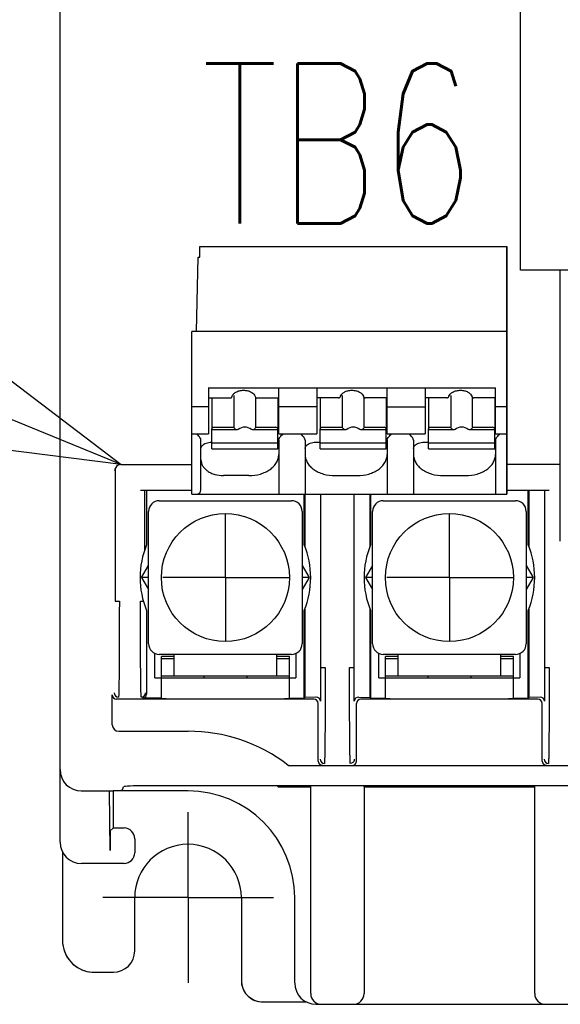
# Model space of a CAD drawing. Header units: millimetres. Extents: x 62 to 795, y -205 to 633.
# Tile 6 of 26: x 325 to 350, y 150 to 196. Entities that reach past the tile are written whole.
import ezdxf
from ezdxf import colors
from ezdxf.entities.mleader import LeaderData, LeaderLine
from ezdxf.math import Vec2, Vec3

# ---------------------------------------------------------------- set-up
doc = ezdxf.new("R2010")
doc.units = ezdxf.units.MM
doc.layers.get('0').update_dxf_attribs({"linetype": 'CONTINUOUS'})
for name, color, linetype in [('10', 3, 'CONTINUOUS'), ('12', 7, 'CONTINUOUS'), ('17', 6, 'CONTINUOUS'), ('19', 2, 'CONTINUOUS')]:
    doc.layers.add(name, color=color, linetype=linetype)
doc.styles.add('STANDARD1', font='romans.shx', dxfattribs={"width": 0.7, "bigfont": 'extfont.shx'})

# ---------------------------------------------------------------- blocks, each defined once
blk = doc.blocks.new('_OPEN30')
at = {"color": 0, "linetype": 'ByBlock'}
for p, q in [((-1, 0.2679), (0, 0)), ((0, 0), (-1, -0.2679)), ((0, 0), (-1, 0))]:
    blk.add_line(p, q, dxfattribs=at)

msp = doc.modelspace()

# ---------------------------------------------------------------- linework, layer by layer
at = {"layer": '10'}
for p, q in [((326.55, 157.172), (326.55, 226.828)), ((329.485, 159.624), (329.533, 159.767)), ((390.567, 159.818), (330.532, 159.818)), ((336.775, 159.772), (338.3, 159.772)), ((338.3, 159.772), (338.307, 159.818)), ((338.3, 150.073), (338.3, 159.772)), ((340.8, 159.772), (340.792, 159.818)), ((340.8, 159.772), (348.8, 159.772)), ((340.8, 159.772), (340.8, 150.073)), ((348.8, 159.772), (348.8, 159.818)), ((348.8, 150.073), (348.8, 159.818)), ((348.8, 159.772), (348.807, 159.818)), ((327.548, 159.572), (328.866, 159.572)), ((328.904, 156.778), (328.866, 159.572)), ((329.043, 159.581), (329.043, 157.835)), ((328.906, 157.698), (329.043, 157.835)), ((329.55, 157.835), (329.043, 157.835)), ((330.05, 157.335), (330.05, 156.672)), ((329.55, 156.172), (327.55, 156.172)), ((338.548, 149.572), (350.8, 149.572))]:
    msp.add_line(p, q, dxfattribs=at)
for centre, radius, start, end in [((332.55, 154.572), 6.7, 50.9066, 51.5584), ((327.55, 157.172), 1, 180, 270)]:
    msp.add_arc(centre, radius, start, end, dxfattribs=at)
for centre, major_axis, ratio, start_param, end_param in [((327.551, 160.573), (0.709, 0.709), 0.997265, -3.925621, -2.357564), ((330.532, 159.766), (1, 0), 0.052408, 1.570796, 3.124139), ((328.485, 159.625), (1, 0), 0.052408, -1.570796, -0.017453), ((329.55, 157.335), (0.354, 0.354), 0.999924, -0.78536, 0.78536), ((328.906, 157.198), (0, 0.5), 0.008727, 0.008727, 2.569594), ((329.55, 156.672), (0.5, 0), 0.999962, -1.570796, 0), ((338.8, 150.073), (0.082, 0.494), 0.998592, -4.547156, -2.976816), ((340.3, 150.073), (-0.082, 0.494), 0.998592, -3.306369, -1.736029), ((349.3, 150.073), (0.082, 0.494), 0.998592, -4.547156, -2.976816)]:
    msp.add_ellipse(centre, major_axis=major_axis, ratio=ratio, start_param=start_param, end_param=end_param, dxfattribs=at)
at = {"layer": '12'}
for p, q in [((332.55, 159.572), (329.043, 159.572)), ((332.55, 154.572), (332.55, 158.572)), ((326.663, 156.711), (326.663, 152.572)), ((332.55, 154.572), (328.55, 154.572)), ((330.05, 152.072), (330.05, 154.572)), ((332.55, 154.572), (336.55, 154.572)), ((332.55, 154.572), (332.55, 150.572)), ((335.05, 154.572), (335.05, 150.686)), ((337.55, 150.571), (337.55, 154.572)), ((328.041, 151.077), (328.163, 151.072)), ((328.163, 151.072), (329.05, 151.072)), ((335.05, 150.686), (335.053, 150.603)), ((336.05, 149.686), (337.651, 149.686)), ((337.651, 149.686), (337.881, 149.685)), ((337.881, 149.685), (338.091, 149.684))]:
    msp.add_line(p, q, dxfattribs=at)
for points in [[(326.663, 152.572), (326.667, 152.464), (326.681, 152.339), (326.706, 152.216), (326.741, 152.095), (326.786, 151.978), (326.841, 151.865), (326.905, 151.756), (326.977, 151.654), (327.059, 151.557), (327.148, 151.468), (327.244, 151.387), (327.346, 151.314), (327.455, 151.25), (327.568, 151.195), (327.685, 151.15), (327.806, 151.115), (327.929, 151.09), (328.041, 151.077)], [(335.053, 150.603), (335.064, 150.516), (335.085, 150.424), (335.114, 150.334), (335.151, 150.247), (335.196, 150.164), (335.249, 150.086), (335.31, 150.013), (335.376, 149.946), (335.449, 149.886), (335.527, 149.833), (335.61, 149.787), (335.697, 149.75), (335.787, 149.721), (335.879, 149.7), (335.973, 149.689), (336.05, 149.686)]]:
    msp.add_lwpolyline(points, dxfattribs=at)
for centre, radius, start, end in [((332.55, 154.572), 5, 0, 90), ((332.55, 154.572), 2.5, 0, 180), ((328.163, 152.572), 1.5, 180.0014, 265.315), ((329.05, 152.072), 1, 270, 0), ((336.05, 150.686), 1, 184.7391, 270)]:
    msp.add_arc(centre, radius, start, end, dxfattribs=at)
msp.add_ellipse((338.551, 150.573), major_axis=(0.709, 0.709), ratio=0.997265, start_param=-3.925621, end_param=-2.357564, dxfattribs=at)
at = {"layer": '17'}
for p, q in [((348.129, 183.985), (348.129, 198.975)), ((333.105, 184.585), (333.105, 185.085)), ((333.105, 185.085), (347.49, 185.085)), ((347.49, 185.085), (347.49, 173.485)), ((347.49, 173.485), (347.49, 185.085)), ((332.946, 181.111), (333.032, 184.585)), ((333.032, 184.585), (333.105, 184.585)), ((363.879, 183.985), (348.129, 183.985)), ((350, 171.272), (350, 183.985)), ((332.73, 173.485), (332.73, 181.111)), ((347.49, 181.111), (332.73, 181.111)), ((346.96, 178.455), (333.5, 178.455)), ((333.505, 178.466), (333.505, 176.303)), ((336.805, 176.303), (336.805, 178.466)), ((338.585, 178.466), (338.585, 176.303)), ((341.885, 176.303), (341.885, 178.466)), ((343.665, 178.466), (343.665, 176.303)), ((346.965, 176.303), (346.965, 178.466)), ((333.505, 177.999), (334.581, 177.999)), ((333.665, 177.999), (333.665, 176.558)), ((334.581, 177.999), (334.586, 177.999)), ((334.702, 178.106), (334.702, 176.614)), ((335.729, 177.999), (335.723, 177.999)), ((335.727, 176.614), (335.727, 177.999)), ((335.729, 177.999), (336.805, 177.999)), ((336.765, 177.999), (336.765, 176.558)), ((339.602, 177.999), (338.585, 177.999)), ((338.745, 177.999), (338.745, 176.558)), ((339.602, 177.999), (339.613, 177.999)), ((339.653, 178.013), (339.658, 178.016)), ((339.658, 178.016), (339.674, 178.029)), ((339.674, 178.029), (339.691, 178.053)), ((339.691, 178.053), (339.697, 178.067)), ((339.697, 178.067), (339.697, 178.067)), ((339.782, 178.112), (339.782, 176.614)), ((340.772, 178.067), (340.772, 178.067)), ((340.804, 178.021), (340.812, 178.016)), ((340.807, 176.614), (340.807, 178.019)), ((340.812, 178.016), (340.818, 178.012)), ((340.861, 177.999), (340.867, 177.999)), ((341.885, 177.999), (340.867, 177.999)), ((341.845, 177.999), (341.845, 176.558)), ((344.682, 177.999), (343.665, 177.999)), ((343.825, 177.999), (343.825, 176.558)), ((344.682, 177.999), (344.693, 177.999)), ((344.733, 178.013), (344.738, 178.016)), ((344.738, 178.016), (344.754, 178.029)), ((344.754, 178.029), (344.771, 178.053)), ((344.771, 178.053), (344.777, 178.067)), ((344.777, 178.067), (344.777, 178.067)), ((344.862, 178.109), (344.862, 176.614)), ((345.852, 178.067), (345.852, 178.067)), ((345.884, 178.021), (345.892, 178.016)), ((345.887, 176.614), (345.887, 178.019)), ((345.892, 178.016), (345.898, 178.012)), ((345.941, 177.999), (345.947, 177.999)), ((346.965, 177.999), (345.947, 177.999)), ((346.925, 177.999), (346.925, 176.558)), ((333.505, 177.575), (332.73, 177.575)), ((338.585, 177.575), (336.805, 177.575)), ((341.885, 177.575), (343.665, 177.575)), ((347.49, 177.575), (346.965, 177.575)), ((332.73, 176.303), (333.505, 176.303)), ((333.665, 175.608), (333.665, 176.544)), ((334.86, 176.499), (333.665, 176.499)), ((333.765, 176.614), (334.702, 176.614)), ((334.906, 176.508), (334.86, 176.499)), ((335.57, 176.499), (335.523, 176.508)), ((336.765, 176.499), (335.57, 176.499)), ((335.727, 176.614), (336.665, 176.614)), ((336.765, 176.544), (336.765, 176.499)), ((336.765, 175.608), (336.765, 176.479)), ((336.805, 176.303), (338.585, 176.303)), ((338.745, 175.608), (338.745, 176.544)), ((339.94, 176.499), (338.745, 176.499)), ((338.845, 176.614), (339.782, 176.614)), ((339.986, 176.508), (339.94, 176.499)), ((340.65, 176.499), (340.603, 176.508)), ((341.845, 176.499), (340.65, 176.499)), ((340.807, 176.614), (341.745, 176.614)), ((341.845, 176.544), (341.845, 176.499)), ((341.845, 175.608), (341.845, 176.479)), ((341.885, 176.303), (343.665, 176.303)), ((343.825, 175.608), (343.825, 176.544)), ((345.02, 176.499), (343.825, 176.499)), ((343.925, 176.614), (344.862, 176.614)), ((345.066, 176.508), (345.02, 176.499)), ((345.73, 176.499), (345.683, 176.508)), ((346.925, 176.499), (345.73, 176.499)), ((345.887, 176.614), (346.825, 176.614)), ((346.925, 176.544), (346.925, 176.499)), ((346.925, 175.608), (346.925, 176.479)), ((346.965, 176.303), (347.49, 176.303)), ((333.155, 173.685), (333.155, 176.013)), ((333.655, 175.919), (333.665, 175.919)), ((336.765, 175.879), (333.665, 175.879)), ((336.805, 176.013), (336.805, 173.485)), ((338.035, 176.013), (338.035, 173.485)), ((338.535, 175.919), (338.745, 175.919)), ((341.845, 175.879), (338.745, 175.879)), ((341.885, 176.013), (341.885, 173.485)), ((343.115, 176.013), (343.115, 173.485)), ((343.615, 175.919), (343.825, 175.919)), ((346.925, 175.879), (343.825, 175.879)), ((346.965, 176.013), (346.965, 173.485)), ((333.665, 175.608), (333.674, 175.601)), ((333.674, 175.601), (336.755, 175.601)), ((336.756, 175.601), (336.765, 175.608)), ((338.745, 175.608), (338.754, 175.601)), ((338.754, 175.601), (341.835, 175.601)), ((341.836, 175.601), (341.845, 175.608)), ((343.825, 175.608), (343.834, 175.601)), ((343.834, 175.601), (346.915, 175.601)), ((346.916, 175.601), (346.925, 175.608)), ((329.13, 174.681), (329.13, 168.465)), ((329.324, 174.872), (329.33, 174.872)), ((329.409, 174.872), (332.73, 174.872)), ((350, 174.872), (347.49, 174.872)), ((335.405, 174.351), (334.205, 174.351)), ((339.435, 174.351), (340.485, 174.351)), ((344.515, 174.351), (345.565, 174.351)), ((330.32, 173.672), (332.73, 173.672)), ((330.52, 170.88), (330.52, 173.672)), ((330.608, 173.672), (330.608, 171.112)), ((347.49, 173.672), (349.48, 173.672)), ((348.492, 171.112), (348.492, 173.672)), ((348.531, 173.672), (348.531, 171.014)), ((349.255, 173.672), (349.255, 163.777)), ((349.28, 165.365), (349.28, 173.672)), ((331.2, 173.172), (337.4, 173.172)), ((332.73, 173.485), (347.49, 173.485)), ((337.992, 171.112), (337.992, 173.485)), ((338.031, 173.485), (338.031, 171.014)), ((338.755, 173.485), (338.755, 163.777)), ((338.78, 165.365), (338.78, 173.485)), ((340.32, 173.485), (340.32, 165.365)), ((340.345, 163.777), (340.345, 173.485)), ((341.069, 173.485), (341.069, 171.014)), ((341.108, 173.485), (341.108, 171.112)), ((341.7, 173.172), (347.9, 173.172)), ((330.7, 166.472), (330.7, 172.672)), ((337.9, 172.672), (337.9, 166.472)), ((341.2, 166.472), (341.2, 172.672)), ((348.4, 172.672), (348.4, 166.472)), ((334.3, 169.572), (334.3, 172.556)), ((344.8, 169.572), (344.8, 172.556)), ((330.374, 169.572), (330.7, 170.137)), ((337.9, 170.137), (338.226, 169.572)), ((341.2, 170.137), (340.874, 169.572)), ((348.4, 170.137), (348.726, 169.572)), ((330.7, 169.572), (330.374, 169.572)), ((330.374, 169.572), (330.7, 169.007)), ((334.3, 169.572), (331.365, 169.572)), ((334.3, 169.572), (337.328, 169.572)), ((334.3, 169.572), (334.3, 166.592)), ((338.226, 169.572), (337.9, 169.572)), ((338.226, 169.572), (337.9, 169.007)), ((341.2, 169.572), (340.874, 169.572)), ((340.874, 169.572), (341.2, 169.007)), ((344.8, 169.572), (341.865, 169.572)), ((344.8, 169.572), (347.828, 169.572)), ((344.8, 169.572), (344.8, 166.592)), ((348.726, 169.572), (348.4, 169.572)), ((348.726, 169.572), (348.4, 169.007)), ((329.13, 168.465), (329.33, 168.465)), ((330.32, 168.465), (330.456, 168.465)), ((330.608, 168.033), (330.608, 164.114)), ((337.992, 163.914), (337.992, 168.033)), ((338.031, 168.13), (338.031, 163.953)), ((341.069, 168.13), (341.069, 163.953)), ((341.108, 168.033), (341.108, 163.914)), ((348.492, 163.914), (348.492, 168.033)), ((348.531, 168.13), (348.531, 163.953)), ((331, 164.872), (331, 166.014)), ((337.4, 165.972), (331.2, 165.972)), ((331.9, 165.872), (331.3, 165.872)), ((331.3, 163.914), (331.3, 165.872)), ((331.3, 165.772), (331.9, 165.772)), ((331.9, 164.972), (331.9, 165.972)), ((336.7, 165.972), (336.7, 164.972)), ((337.3, 165.872), (336.7, 165.872)), ((336.7, 165.772), (337.3, 165.772)), ((337.3, 163.914), (337.3, 165.872)), ((337.6, 166.014), (337.6, 164.872)), ((341.5, 164.872), (341.5, 166.014)), ((347.9, 165.972), (341.7, 165.972)), ((342.4, 165.872), (341.8, 165.872)), ((341.8, 163.914), (341.8, 165.872)), ((341.8, 165.772), (342.4, 165.772)), ((342.4, 164.972), (342.4, 165.972)), ((347.2, 165.972), (347.2, 164.972)), ((347.8, 165.872), (347.2, 165.872)), ((347.2, 165.772), (347.8, 165.772)), ((347.8, 163.914), (347.8, 165.872)), ((348.1, 166.014), (348.1, 164.872)), ((338.78, 165.365), (338.98, 165.365)), ((340.12, 165.365), (340.32, 165.365)), ((349.28, 165.365), (349.48, 165.365)), ((331, 164.872), (337.6, 164.872)), ((331.3, 164.972), (337.3, 164.972)), ((333.3, 164.872), (333.3, 164.972)), ((335.3, 164.972), (335.3, 164.872)), ((341.5, 164.872), (348.1, 164.872)), ((341.8, 164.972), (347.8, 164.972)), ((343.8, 164.872), (343.8, 164.972)), ((345.8, 164.972), (345.8, 164.872)), ((329, 162.672), (329, 164.072)), ((338.45, 163.872), (329.2, 163.872)), ((331.3, 163.914), (330.408, 163.914)), ((337.3, 163.914), (337.992, 163.914)), ((337.992, 163.914), (338.031, 163.953)), ((338.548, 163.97), (338.031, 163.953)), ((340.552, 163.97), (341.069, 163.953)), ((348.95, 163.872), (340.65, 163.872)), ((341.108, 163.914), (341.069, 163.953)), ((341.108, 163.914), (341.8, 163.914)), ((347.8, 163.914), (348.492, 163.914)), ((348.492, 163.914), (348.531, 163.953)), ((349.048, 163.97), (348.531, 163.953)), ((338.65, 160.972), (338.65, 163.672)), ((340.45, 160.972), (340.45, 163.672)), ((349.15, 160.972), (349.15, 163.672)), ((329.3, 162.372), (332.55, 162.372)), ((337.249, 160.772), (383.851, 160.772))]:
    msp.add_line(p, q, dxfattribs=at)
for points in [[(339.613, 177.999), (339.623, 178.001), (339.633, 178.003)], [(339.633, 178.003), (339.643, 178.008), (339.653, 178.013)], [(340.772, 178.067), (340.774, 178.063), (340.782, 178.046), (340.792, 178.032), (340.804, 178.021)], [(340.818, 178.012), (340.839, 178.003), (340.861, 177.999)], [(344.693, 177.999), (344.703, 178.001), (344.713, 178.003)], [(344.713, 178.003), (344.723, 178.008), (344.733, 178.013)], [(345.852, 178.067), (345.854, 178.063), (345.862, 178.046), (345.872, 178.032), (345.884, 178.021)], [(345.898, 178.012), (345.919, 178.003), (345.941, 177.999)]]:
    msp.add_lwpolyline(points, dxfattribs=at)
for centre in [(334.3, 169.572), (344.8, 169.572)]:
    msp.add_circle(centre, 3, dxfattribs=at)
for centre, radius, start, end in [((336.603, 175.608), 0.205, 24.6065, 25.3266), ((341.683, 175.608), 0.205, 24.6065, 25.3266), ((346.763, 175.608), 0.205, 24.6065, 25.3266), ((329.409, 174.572), 0.3, 90.0625, 179.9914), ((332.955, 173.685), 0.2, 270, 0), ((331.2, 172.672), 0.5, 90, 180), ((337.4, 172.672), 0.5, 0, 90), ((341.7, 172.672), 0.5, 90, 180), ((347.9, 172.672), 0.5, 0, 90), ((334.3, 169.572), 4, 157.364, 202.636), ((334.3, 169.572), 4, 337.364, 22.636), ((344.8, 169.572), 4, 157.364, 202.636), ((344.8, 169.572), 4, 337.364, 22.636), ((331.2, 166.472), 0.5, 180, 270), ((337.4, 166.472), 0.5, 270, 0), ((341.7, 166.472), 0.5, 180, 270), ((347.9, 166.472), 0.5, 270, 0), ((329.293, 164.165), 0.2, 180.0095, 269.9902), ((330.357, 164.165), 0.2, 294.5769, 359.9976), ((329.3, 162.672), 0.3, 180.021, 270.0016), ((332.55, 154.672), 7.7, 52.3923, 90), ((338.943, 161.065), 0.2, 180.0052, 269.9948), ((340.157, 161.065), 0.2, 303.8393, 359.9905), ((349.443, 161.065), 0.2, 180.0052, 269.9949), ((340.25, 160.972), 0.2, 270.0083, 359.9917)]:
    msp.add_arc(centre, radius, start, end, dxfattribs=at)
for centre, major_axis, ratio, start_param, end_param in [((335.215, 175.945), (0, 0.68), 0.809289, 5.687939, 6.878432), ((340.295, 175.945), (0, 0.68), 0.809289, 5.687939, 6.878432), ((345.375, 175.945), (0, 0.68), 0.809289, 5.687939, 6.878432), ((329.2, 164.072), (0.141, 0.141), 0.999924, -3.926953, -2.356233), ((330.408, 164.114), (-0.141, 0.141), 0.999924, -3.926953, -2.356233), ((338.45, 163.672), (-0.141, -0.141), 0.999924, 2.356233, 3.926953), ((338.548, 163.77), (0.192, 0.081), 0.954204, -0.384969, 1.185751), ((340.552, 163.77), (0.192, -0.081), 0.954204, 1.955841, 3.526562), ((340.65, 163.672), (0.141, -0.141), 0.999924, 2.356233, 3.926953), ((348.95, 163.672), (-0.141, -0.141), 0.999924, 2.356233, 3.926953), ((349.048, 163.77), (0.192, 0.081), 0.954204, -0.384969, 1.185751), ((338.85, 160.972), (0.141, 0.141), 0.999924, 2.356233, 3.926953), ((349.35, 160.972), (0.141, 0.141), 0.999924, -3.926953, -2.356233)]:
    msp.add_ellipse(centre, major_axis=major_axis, ratio=ratio, start_param=start_param, end_param=end_param, dxfattribs=at)
for points, knots in [([(334.614, 178.057), (334.626, 178.097), (334.661, 178.157), (334.73, 178.221), (334.823, 178.284), (334.966, 178.338), (335.155, 178.36), (335.344, 178.338), (335.487, 178.284), (335.58, 178.221), (335.648, 178.157), (335.684, 178.097), (335.696, 178.057)], [0, 0, 0, 0, 0.096802, 0.15338, 0.215418, 0.352499, 0.499986, 0.647476, 0.784566, 0.846609, 0.90319, 1, 1, 1, 1]), ([(339.697, 178.067), (339.71, 178.107), (339.763, 178.187), (339.887, 178.278), (340.05, 178.339), (340.235, 178.36), (340.42, 178.339), (340.583, 178.278), (340.707, 178.187), (340.759, 178.107), (340.772, 178.067)], [0, 0, 0, 0, 0.097735, 0.216504, 0.353305, 0.499987, 0.646673, 0.783484, 0.902261, 1, 1, 1, 1]), ([(344.777, 178.067), (344.79, 178.107), (344.843, 178.187), (344.967, 178.278), (345.13, 178.339), (345.315, 178.36), (345.5, 178.339), (345.663, 178.278), (345.787, 178.187), (345.839, 178.107), (345.852, 178.067)], [0, 0, 0, 0, 0.097735, 0.216504, 0.353305, 0.499987, 0.646673, 0.783484, 0.902261, 1, 1, 1, 1]), ([(339.602, 177.999), (339.604, 177.999), (339.61, 177.999), (339.616, 177.999), (339.62, 178)], [0, 0, 0, 0, 0.284275, 1, 1, 1, 1]), ([(339.636, 178.005), (339.638, 178.005), (339.644, 178.008), (339.65, 178.011), (339.654, 178.013)], [0, 0, 0, 0, 0.24286, 1, 1, 1, 1]), ([(344.682, 177.999), (344.684, 177.999), (344.69, 177.999), (344.696, 177.999), (344.7, 178)], [0, 0, 0, 0, 0.284275, 1, 1, 1, 1]), ([(344.716, 178.005), (344.718, 178.005), (344.724, 178.008), (344.73, 178.011), (344.734, 178.013)], [0, 0, 0, 0, 0.24286, 1, 1, 1, 1]), ([(333.155, 176.013), (333.155, 176.025), (333.15, 176.052), (333.128, 176.107), (333.086, 176.172), (333.025, 176.24), (332.978, 176.279), (332.955, 176.296)], [0, 0, 0, 0, 0.105703, 0.228634, 0.493869, 0.756, 1, 1, 1, 1]), ([(333.667, 176.558), (333.667, 176.557), (333.665, 176.552), (333.665, 176.547), (333.665, 176.544)], [0, 0, 0, 0, 0.26359, 1, 1, 1, 1]), ([(333.765, 176.614), (333.754, 176.614), (333.732, 176.611), (333.702, 176.6), (333.679, 176.582), (333.669, 176.566), (333.667, 176.558)], [0, 0, 0, 0, 0.281029, 0.546665, 0.786462, 1, 1, 1, 1]), ([(334.741, 176.558), (334.737, 176.562), (334.723, 176.58), (334.711, 176.599), (334.702, 176.614)], [0, 0, 0, 0, 0.255158, 1, 1, 1, 1]), ([(334.86, 176.499), (334.838, 176.5), (334.793, 176.51), (334.756, 176.54), (334.741, 176.558)], [0, 0, 0, 0, 0.474174, 1, 1, 1, 1]), ([(335.689, 176.558), (335.673, 176.54), (335.637, 176.51), (335.591, 176.5), (335.57, 176.499)], [0, 0, 0, 0, 0.525826, 1, 1, 1, 1]), ([(335.727, 176.614), (335.724, 176.609), (335.713, 176.59), (335.7, 176.571), (335.689, 176.558)], [0, 0, 0, 0, 0.245282, 1, 1, 1, 1]), ([(336.75, 176.58), (336.745, 176.586), (336.721, 176.606), (336.689, 176.614), (336.665, 176.614)], [0, 0, 0, 0, 0.227819, 1, 1, 1, 1]), ([(336.763, 176.558), (336.762, 176.56), (336.759, 176.568), (336.754, 176.575), (336.75, 176.58)], [0, 0, 0, 0, 0.240887, 1, 1, 1, 1]), ([(336.765, 176.544), (336.765, 176.545), (336.765, 176.55), (336.764, 176.555), (336.763, 176.558)], [0, 0, 0, 0, 0.237438, 1, 1, 1, 1]), ([(336.805, 176.013), (336.805, 176.025), (336.81, 176.052), (336.831, 176.107), (336.874, 176.172), (336.935, 176.24), (336.981, 176.279), (337.005, 176.296)], [0, 0, 0, 0, 0.105703, 0.228635, 0.49387, 0.756003, 1, 1, 1, 1]), ([(338.035, 176.013), (338.035, 176.025), (338.03, 176.052), (338.008, 176.107), (337.966, 176.172), (337.905, 176.24), (337.858, 176.279), (337.835, 176.296)], [0, 0, 0, 0, 0.105703, 0.228634, 0.493869, 0.756, 1, 1, 1, 1]), ([(338.747, 176.558), (338.747, 176.557), (338.745, 176.552), (338.745, 176.547), (338.745, 176.544)], [0, 0, 0, 0, 0.26359, 1, 1, 1, 1]), ([(338.845, 176.614), (338.834, 176.614), (338.812, 176.611), (338.782, 176.6), (338.759, 176.582), (338.749, 176.566), (338.747, 176.558)], [0, 0, 0, 0, 0.281029, 0.546665, 0.786462, 1, 1, 1, 1]), ([(339.821, 176.558), (339.817, 176.562), (339.803, 176.58), (339.791, 176.599), (339.782, 176.614)], [0, 0, 0, 0, 0.255158, 1, 1, 1, 1]), ([(339.94, 176.499), (339.918, 176.5), (339.873, 176.51), (339.836, 176.54), (339.821, 176.558)], [0, 0, 0, 0, 0.474174, 1, 1, 1, 1]), ([(340.769, 176.558), (340.753, 176.54), (340.717, 176.51), (340.671, 176.5), (340.65, 176.499)], [0, 0, 0, 0, 0.525826, 1, 1, 1, 1]), ([(340.807, 176.614), (340.804, 176.609), (340.793, 176.59), (340.78, 176.571), (340.769, 176.558)], [0, 0, 0, 0, 0.245282, 1, 1, 1, 1]), ([(341.83, 176.58), (341.825, 176.586), (341.801, 176.606), (341.769, 176.614), (341.745, 176.614)], [0, 0, 0, 0, 0.227819, 1, 1, 1, 1]), ([(341.843, 176.558), (341.842, 176.56), (341.839, 176.568), (341.834, 176.575), (341.83, 176.58)], [0, 0, 0, 0, 0.240887, 1, 1, 1, 1]), ([(341.845, 176.544), (341.845, 176.545), (341.845, 176.55), (341.844, 176.555), (341.843, 176.558)], [0, 0, 0, 0, 0.237438, 1, 1, 1, 1]), ([(341.885, 176.013), (341.885, 176.025), (341.89, 176.052), (341.911, 176.107), (341.954, 176.172), (342.015, 176.24), (342.061, 176.279), (342.085, 176.296)], [0, 0, 0, 0, 0.105703, 0.228635, 0.49387, 0.756003, 1, 1, 1, 1]), ([(343.115, 176.013), (343.115, 176.025), (343.11, 176.052), (343.088, 176.107), (343.046, 176.172), (342.985, 176.24), (342.938, 176.279), (342.915, 176.296)], [0, 0, 0, 0, 0.105703, 0.228634, 0.493869, 0.756, 1, 1, 1, 1]), ([(343.827, 176.558), (343.827, 176.557), (343.825, 176.552), (343.825, 176.547), (343.825, 176.544)], [0, 0, 0, 0, 0.26359, 1, 1, 1, 1]), ([(343.925, 176.614), (343.914, 176.614), (343.892, 176.611), (343.862, 176.6), (343.839, 176.582), (343.829, 176.566), (343.827, 176.558)], [0, 0, 0, 0, 0.281029, 0.546665, 0.786462, 1, 1, 1, 1]), ([(344.901, 176.558), (344.897, 176.562), (344.883, 176.58), (344.871, 176.599), (344.862, 176.614)], [0, 0, 0, 0, 0.255158, 1, 1, 1, 1]), ([(345.02, 176.499), (344.998, 176.5), (344.953, 176.51), (344.916, 176.54), (344.901, 176.558)], [0, 0, 0, 0, 0.474174, 1, 1, 1, 1]), ([(345.849, 176.558), (345.833, 176.54), (345.797, 176.51), (345.751, 176.5), (345.73, 176.499)], [0, 0, 0, 0, 0.525826, 1, 1, 1, 1]), ([(345.887, 176.614), (345.884, 176.609), (345.873, 176.59), (345.86, 176.571), (345.849, 176.558)], [0, 0, 0, 0, 0.245282, 1, 1, 1, 1]), ([(346.91, 176.58), (346.905, 176.586), (346.881, 176.606), (346.849, 176.614), (346.825, 176.614)], [0, 0, 0, 0, 0.227819, 1, 1, 1, 1]), ([(346.923, 176.558), (346.922, 176.56), (346.919, 176.568), (346.914, 176.575), (346.91, 176.58)], [0, 0, 0, 0, 0.240887, 1, 1, 1, 1]), ([(346.925, 176.544), (346.925, 176.545), (346.925, 176.55), (346.924, 176.555), (346.923, 176.558)], [0, 0, 0, 0, 0.237438, 1, 1, 1, 1]), ([(346.965, 176.013), (346.965, 176.025), (346.97, 176.052), (346.991, 176.107), (347.034, 176.172), (347.095, 176.24), (347.141, 176.279), (347.165, 176.296)], [0, 0, 0, 0, 0.105703, 0.228635, 0.49387, 0.756003, 1, 1, 1, 1]), ([(333.218, 175.761), (333.24, 175.785), (333.297, 175.829), (333.44, 175.898), (333.568, 175.919), (333.655, 175.919)], [0, 0, 0, 0, 0.205858, 0.449462, 1, 1, 1, 1]), ([(338.098, 175.761), (338.12, 175.785), (338.177, 175.829), (338.32, 175.898), (338.448, 175.919), (338.535, 175.919)], [0, 0, 0, 0, 0.205858, 0.449462, 1, 1, 1, 1]), ([(343.178, 175.761), (343.2, 175.785), (343.257, 175.829), (343.4, 175.898), (343.528, 175.919), (343.615, 175.919)], [0, 0, 0, 0, 0.205858, 0.449462, 1, 1, 1, 1]), ([(333.155, 175.624), (333.155, 175.646), (333.167, 175.697), (333.198, 175.74), (333.218, 175.761)], [0, 0, 0, 0, 0.429785, 1, 1, 1, 1]), ([(336.769, 175.727), (336.771, 175.725), (336.778, 175.714), (336.784, 175.704), (336.788, 175.695)], [0, 0, 0, 0, 0.26312, 1, 1, 1, 1]), ([(336.789, 175.693), (336.79, 175.691), (336.794, 175.682), (336.797, 175.672), (336.799, 175.665)], [0, 0, 0, 0, 0.261379, 1, 1, 1, 1]), ([(336.799, 175.665), (336.8, 175.662), (336.803, 175.648), (336.805, 175.634), (336.805, 175.624)], [0, 0, 0, 0, 0.262725, 1, 1, 1, 1]), ([(338.035, 175.624), (338.035, 175.646), (338.047, 175.697), (338.078, 175.74), (338.098, 175.761)], [0, 0, 0, 0, 0.429785, 1, 1, 1, 1]), ([(341.849, 175.727), (341.851, 175.725), (341.858, 175.714), (341.864, 175.704), (341.868, 175.695)], [0, 0, 0, 0, 0.26312, 1, 1, 1, 1]), ([(341.869, 175.693), (341.87, 175.691), (341.874, 175.682), (341.877, 175.672), (341.879, 175.665)], [0, 0, 0, 0, 0.261379, 1, 1, 1, 1]), ([(341.879, 175.665), (341.88, 175.662), (341.883, 175.648), (341.885, 175.634), (341.885, 175.624)], [0, 0, 0, 0, 0.262725, 1, 1, 1, 1]), ([(343.115, 175.624), (343.115, 175.646), (343.127, 175.697), (343.158, 175.74), (343.178, 175.761)], [0, 0, 0, 0, 0.429785, 1, 1, 1, 1]), ([(346.929, 175.727), (346.931, 175.725), (346.938, 175.714), (346.944, 175.704), (346.948, 175.695)], [0, 0, 0, 0, 0.26312, 1, 1, 1, 1]), ([(346.949, 175.693), (346.95, 175.691), (346.954, 175.682), (346.957, 175.672), (346.959, 175.665)], [0, 0, 0, 0, 0.261379, 1, 1, 1, 1]), ([(346.959, 175.665), (346.96, 175.662), (346.963, 175.648), (346.965, 175.634), (346.965, 175.624)], [0, 0, 0, 0, 0.262725, 1, 1, 1, 1]), ([(333.155, 175.094), (333.155, 175.045), (333.169, 174.945), (333.231, 174.804), (333.33, 174.674), (333.462, 174.562), (333.622, 174.47), (333.868, 174.378), (334.07, 174.351), (334.205, 174.351)], [0, 0, 0, 0, 0.10337, 0.210472, 0.32421, 0.44602, 0.576055, 0.713202, 1, 1, 1, 1]), ([(335.405, 174.351), (335.585, 174.351), (335.854, 174.387), (336.181, 174.51), (336.395, 174.632), (336.571, 174.782), (336.703, 174.954), (336.786, 175.143), (336.805, 175.276), (336.805, 175.341)], [0, 0, 0, 0, 0.286798, 0.423945, 0.55398, 0.67579, 0.789528, 0.89663, 1, 1, 1, 1]), ([(338.035, 175.341), (338.035, 175.276), (338.054, 175.143), (338.136, 174.954), (338.269, 174.782), (338.445, 174.632), (338.658, 174.51), (338.985, 174.387), (339.254, 174.351), (339.435, 174.351)], [0, 0, 0, 0, 0.10337, 0.210472, 0.32421, 0.44602, 0.576055, 0.713202, 1, 1, 1, 1]), ([(340.485, 174.351), (340.665, 174.351), (340.934, 174.387), (341.261, 174.51), (341.475, 174.632), (341.651, 174.782), (341.783, 174.954), (341.866, 175.143), (341.885, 175.276), (341.885, 175.341)], [0, 0, 0, 0, 0.286798, 0.423945, 0.55398, 0.67579, 0.789528, 0.89663, 1, 1, 1, 1]), ([(343.115, 175.341), (343.115, 175.276), (343.134, 175.143), (343.216, 174.954), (343.349, 174.782), (343.525, 174.632), (343.738, 174.51), (344.065, 174.387), (344.334, 174.351), (344.515, 174.351)], [0, 0, 0, 0, 0.10337, 0.210472, 0.32421, 0.44602, 0.576055, 0.713202, 1, 1, 1, 1]), ([(345.565, 174.351), (345.745, 174.351), (346.014, 174.387), (346.341, 174.51), (346.555, 174.632), (346.731, 174.782), (346.863, 174.954), (346.946, 175.143), (346.965, 175.276), (346.965, 175.341)], [0, 0, 0, 0, 0.286798, 0.423945, 0.55398, 0.67579, 0.789528, 0.89663, 1, 1, 1, 1]), ([(329.33, 168.465), (329.33, 168.174), (329.329, 167.603), (329.327, 166.773), (329.325, 166.117), (329.322, 165.632), (329.319, 165.307), (329.317, 165.011), (329.314, 164.749), (329.311, 164.521), (329.308, 164.355), (329.305, 164.242), (329.304, 164.171), (329.302, 164.111), (329.3, 164.062), (329.298, 164.022), (329.297, 163.996), (329.296, 163.981), (329.295, 163.973), (329.294, 163.968), (329.293, 163.966), (329.293, 163.965)], [0, 0, 0, 0, 0.194003, 0.380632, 0.552796, 0.631378, 0.703951, 0.769815, 0.828354, 0.878999, 0.921281, 0.939151, 0.954785, 0.968148, 0.979207, 0.987931, 0.994306, 0.996609, 0.998323, 0.999449, 1, 1, 1, 1]), ([(330.357, 163.965), (330.356, 163.966), (330.356, 163.968), (330.355, 163.973), (330.354, 163.981), (330.353, 163.996), (330.351, 164.022), (330.35, 164.062), (330.348, 164.111), (330.346, 164.171), (330.344, 164.242), (330.342, 164.355), (330.339, 164.521), (330.336, 164.749), (330.333, 165.011), (330.33, 165.307), (330.328, 165.632), (330.325, 166.117), (330.322, 166.773), (330.32, 167.603), (330.32, 168.174), (330.32, 168.465)], [0, 0, 0, 0, 0.000551, 0.001678, 0.003392, 0.005695, 0.01207, 0.020794, 0.031853, 0.045217, 0.06085, 0.07872, 0.121002, 0.171647, 0.230186, 0.29605, 0.368623, 0.447205, 0.619368, 0.805998, 1, 1, 1, 1]), ([(338.98, 165.365), (338.98, 165.074), (338.979, 164.503), (338.977, 163.673), (338.975, 163.017), (338.972, 162.532), (338.969, 162.207), (338.967, 161.911), (338.964, 161.649), (338.961, 161.421), (338.958, 161.255), (338.955, 161.142), (338.954, 161.071), (338.952, 161.011), (338.95, 160.962), (338.948, 160.922), (338.947, 160.896), (338.946, 160.881), (338.945, 160.873), (338.944, 160.868), (338.943, 160.866), (338.943, 160.865)], [0, 0, 0, 0, 0.194003, 0.380632, 0.552796, 0.631378, 0.703951, 0.769815, 0.828354, 0.878999, 0.921281, 0.939151, 0.954785, 0.968148, 0.979207, 0.987931, 0.994306, 0.996609, 0.998323, 0.999449, 1, 1, 1, 1]), ([(340.157, 160.865), (340.156, 160.866), (340.156, 160.868), (340.155, 160.873), (340.154, 160.881), (340.153, 160.896), (340.151, 160.922), (340.15, 160.962), (340.148, 161.011), (340.146, 161.071), (340.144, 161.142), (340.142, 161.255), (340.139, 161.421), (340.136, 161.649), (340.133, 161.911), (340.13, 162.207), (340.128, 162.532), (340.125, 163.017), (340.122, 163.673), (340.12, 164.503), (340.12, 165.074), (340.12, 165.365)], [0, 0, 0, 0, 0.000551, 0.001678, 0.003392, 0.005695, 0.01207, 0.020794, 0.031853, 0.045217, 0.06085, 0.07872, 0.121002, 0.171647, 0.230186, 0.29605, 0.368623, 0.447205, 0.619368, 0.805998, 1, 1, 1, 1]), ([(349.48, 165.365), (349.48, 165.074), (349.479, 164.503), (349.477, 163.673), (349.475, 163.017), (349.472, 162.532), (349.469, 162.207), (349.467, 161.911), (349.464, 161.649), (349.461, 161.421), (349.458, 161.255), (349.455, 161.142), (349.454, 161.071), (349.452, 161.011), (349.45, 160.962), (349.448, 160.922), (349.447, 160.896), (349.446, 160.881), (349.445, 160.873), (349.444, 160.868), (349.443, 160.866), (349.443, 160.865)], [0, 0, 0, 0, 0.194003, 0.380632, 0.552796, 0.631378, 0.703951, 0.769815, 0.828354, 0.878999, 0.921281, 0.939151, 0.954785, 0.968148, 0.979207, 0.987931, 0.994306, 0.996609, 0.998323, 0.999449, 1, 1, 1, 1]), ([(331.3, 163.907), (331.3, 163.907), (331.302, 163.907), (331.304, 163.906), (331.309, 163.905), (331.318, 163.904), (331.335, 163.903), (331.36, 163.902), (331.392, 163.901), (331.431, 163.9), (331.477, 163.899), (331.552, 163.897), (331.662, 163.895), (331.813, 163.893), (331.988, 163.891), (332.185, 163.889), (332.402, 163.887), (332.727, 163.885), (333.166, 163.883), (333.721, 163.882), (334.299, 163.881), (334.877, 163.882), (335.432, 163.883), (335.872, 163.885), (336.196, 163.887), (336.414, 163.889), (336.611, 163.891), (336.786, 163.893), (336.937, 163.895), (337.047, 163.897), (337.122, 163.899), (337.168, 163.9), (337.207, 163.901), (337.24, 163.902), (337.265, 163.903), (337.282, 163.904), (337.291, 163.905), (337.296, 163.906), (337.298, 163.907), (337.3, 163.907), (337.3, 163.907)], [0, 0, 0, 0, 0.000185, 0.00065, 0.00141, 0.002468, 0.005476, 0.009672, 0.015048, 0.021594, 0.029291, 0.038119, 0.059088, 0.084303, 0.113515, 0.146452, 0.182788, 0.222181, 0.308585, 0.402342, 0.499852, 0.597367, 0.691141, 0.777571, 0.816982, 0.853338, 0.886297, 0.915534, 0.940775, 0.961769, 0.970609, 0.978319, 0.98488, 0.990275, 0.994489, 0.997515, 0.99858, 0.999346, 0.999814, 1, 1, 1, 1]), ([(341.8, 163.907), (341.8, 163.907), (341.802, 163.907), (341.804, 163.906), (341.809, 163.905), (341.818, 163.904), (341.835, 163.903), (341.86, 163.902), (341.892, 163.901), (341.931, 163.9), (341.977, 163.899), (342.052, 163.897), (342.162, 163.895), (342.313, 163.893), (342.488, 163.891), (342.685, 163.889), (342.902, 163.887), (343.227, 163.885), (343.666, 163.883), (344.221, 163.882), (344.799, 163.881), (345.377, 163.882), (345.932, 163.883), (346.372, 163.885), (346.696, 163.887), (346.914, 163.889), (347.111, 163.891), (347.286, 163.893), (347.437, 163.895), (347.547, 163.897), (347.622, 163.899), (347.668, 163.9), (347.707, 163.901), (347.74, 163.902), (347.765, 163.903), (347.782, 163.904), (347.791, 163.905), (347.796, 163.906), (347.798, 163.907), (347.8, 163.907), (347.8, 163.907)], [0, 0, 0, 0, 0.000185, 0.00065, 0.00141, 0.002468, 0.005476, 0.009672, 0.015048, 0.021594, 0.029291, 0.038119, 0.059088, 0.084303, 0.113515, 0.146452, 0.182788, 0.222181, 0.308585, 0.402342, 0.499852, 0.597367, 0.691141, 0.777571, 0.816982, 0.853338, 0.886297, 0.915534, 0.940775, 0.961769, 0.970609, 0.978319, 0.98488, 0.990275, 0.994489, 0.997515, 0.99858, 0.999346, 0.999814, 1, 1, 1, 1])]:
    msp.add_open_spline(points, degree=3, knots=knots, dxfattribs=at)
for points in [[(334.586, 177.999), (334.592, 178.007), (334.597, 178.015), (334.601, 178.023)], [(334.601, 178.023), (334.606, 178.034), (334.611, 178.045), (334.614, 178.057)], [(335.696, 178.057), (335.702, 178.036), (335.711, 178.016), (335.723, 177.999)], [(339.62, 178), (339.626, 178.001), (339.631, 178.003), (339.636, 178.005)], [(344.7, 178), (344.706, 178.001), (344.711, 178.003), (344.716, 178.005)], [(330.44, 163.983), (330.414, 163.971), (330.385, 163.965), (330.357, 163.965)], [(340.268, 160.899), (340.236, 160.877), (340.196, 160.865), (340.157, 160.865)]]:
    msp.add_open_spline(points, degree=3, dxfattribs=at)

# ---------------------------------------------------------------- texts
at = {"layer": '19', "insert": (339.589, 189.917), "char_height": 7.5, "width": 1, "attachment_point": 5, "style": 'STANDARD1'}
msp.add_mtext('TB6', dxfattribs=at)

# ---------------------------------------------------------------- leaders
at = {"layer": '19'}
ml = msp.add_multileader_mtext('Standard', dxfattribs=at)
ml.set_content('\\A1;{\\Fromans,extfont|c128;\\W0.7;TB1}', color=256)
ml.set_leader_properties()
ml.set_arrow_properties(name='OPEN30')
ml.build(insert=Vec2(0, 0))
ml.multileader.update_dxf_attribs({"text_left_attachment_type": 6, "text_right_attachment_type": 6, "dogleg_length": 2.252, "arrow_head_size": 7})
ctx = ml.context
ctx.base_point, ctx.char_height, ctx.arrow_head_size, ctx.plane_origin = Vec3(288.582, 184.871), 7.5, 7, Vec3(358.409, 182.204)
ctx.left_attachment, ctx.right_attachment, ctx.text_align_type = 6, 6, 2
notes = []
notes.append((ctx, [(1, (1, 1, 0), (305.001, 184.871), (-1, 0), 0.668, [(0, [(329.409, 174.872)], 0, [])])]))
ctx.mtext.insert, ctx.mtext.alignment, ctx.mtext.flow_direction = Vec3(302.332, 193.871), 3, 5
for ctx, leaders in notes:
    for number, flags, end, landing, length, lines in leaders:
        leader = LeaderData()
        leader.index, (leader.has_last_leader_line, leader.has_dogleg_vector, leader.attachment_direction) = number, flags
        leader.last_leader_point, leader.dogleg_vector, leader.dogleg_length = Vec3(end), Vec3(landing), length
        for number, points, colour, breaks in lines:
            line = LeaderLine()
            line.index, line.vertices, line.color, line.breaks = number, Vec3.list(points), colors.encode_raw_color(colour), breaks
            leader.lines.append(line)
        ctx.leaders.append(leader)

doc.saveas('drawing.dxf')
